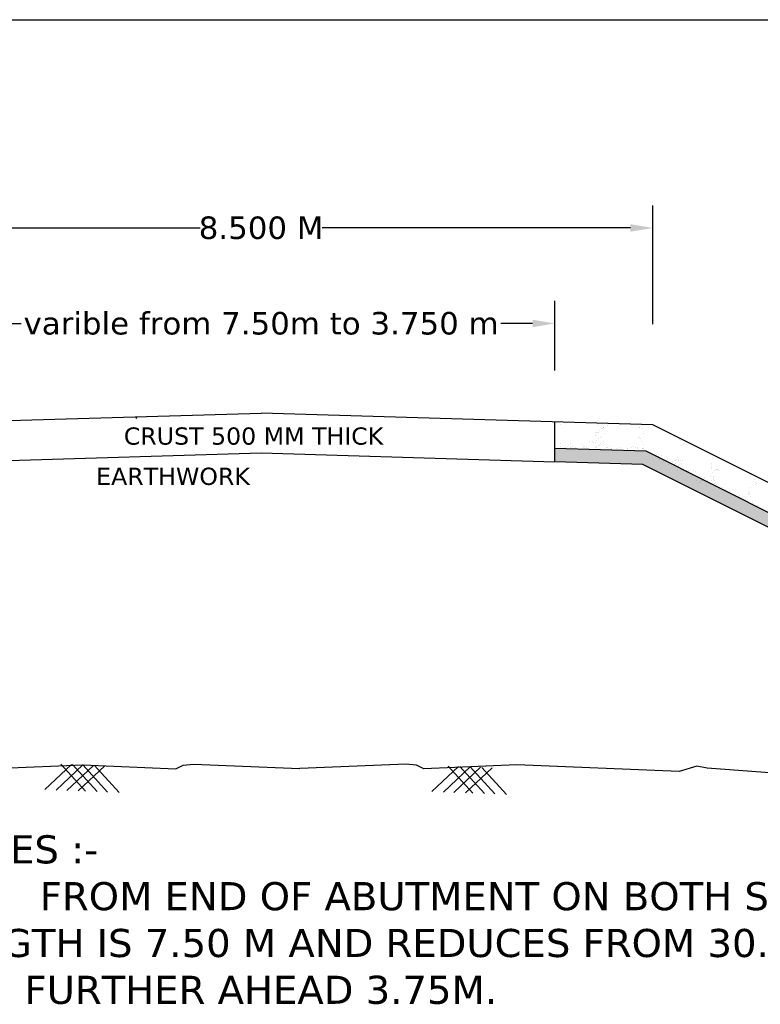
# Model space of a CAD drawing. Header units: inches. Extents: x -3872689060 to -3872635709, y -6658242670 to -6658206990.
# Tile 5 of 6: x -3872667288 to -3872651479, y -6658228023 to -6658206990. Entities that reach past the tile are written whole.
import ezdxf

# ---------------------------------------------------------------- set-up
doc = ezdxf.new("R2010")
doc.units = ezdxf.units.IN
doc.header["$MEASUREMENT"] = 0
doc.header["$PDMODE"] = 2
doc.layers.add('CHNGE', color=7, linetype='Continuous')
doc.layers.add('TEX', color=6, linetype='Continuous')
doc.styles.get("Standard").update_dxf_attribs({"font": 'verdana.ttf', "height": 480})
doc.dimstyles.new('ISO-25--------1', dxfattribs={"dimtxt": 240, "dimasz": 480, "dimexe": 480, "dimexo": 480, "dimgap": 0.02, "dimtad": 0, "dimtih": 1, "dimtoh": 1, "dimdec": 0, "dimlfac": 8, "dimdsep": 46, "dimtxsty": 'Standard', "dimcen": 192, "dimclrd": 1, "dimclre": 1, "dimclrt": 1, "dimadec": 0, "dimazin": 0, "dimtfac": 1, "dimtdec": 0, "dimtmove": 2, "dimatfit": 3, "dimfxl": 300, "dimarcsym": 0})

# ---------------------------------------------------------------- blocks, each defined once
blk = doc.blocks.new('*D66')
at = {"color": 0, "lineweight": -2, "ltscale": 20, "transparency": 16777216}
for p, q in [((-3872670500.81476, -6658213492.839427), (-3872670500.81476, -6658210958.733409)), ((-3872653769.81476, -6658213492.839427), (-3872653769.81476, -6658210958.733409)), ((-3872670020.81476, -6658211438.733409), (-3872663437.201785, -6658211438.733409)), ((-3872654249.81476, -6658211438.733409), (-3872660833.427735, -6658211438.733409))]:
    blk.add_line(p, q, dxfattribs=at)
at = {"color": 0, "ltscale": 20, "transparency": 16777216}
for points in [[(-3872670020.81476, -6658211358.733409), (-3872670020.81476, -6658211518.733409), (-3872670500.81476, -6658211438.733409)], [(-3872654249.81476, -6658211358.733409), (-3872654249.81476, -6658211518.733409), (-3872653769.81476, -6658211438.733409)]]:
    blk.add_solid(points, dxfattribs=at)
at = {"layer": 'Defpoints', "color": 0, "ltscale": 20, "transparency": 16777216}
for p in [(-3872653769.81476, -6658211438.733409), (-3872670500.81476, -6658213972.839427), (-3872653769.81476, -6658213972.839427)]:
    blk.add_point(p, dxfattribs=at)
at = {"color": 0, "ltscale": 20, "transparency": 16777216, "insert": (-3872662135.31476, -6658211438.733409), "char_height": 480, "attachment_point": 5}
blk.add_mtext('8.500 M', dxfattribs=at)
blk = doc.blocks.new('*D67')
at = {"color": 0, "lineweight": -2, "ltscale": 20, "transparency": 16777216}
for p, q in [((-3872668409.43976, -6658214484.516189), (-3872668409.43976, -6658212999.039607)), ((-3872655861.18976, -6658214484.516189), (-3872655861.18976, -6658212999.039607)), ((-3872667929.43976, -6658213479.039607), (-3872667255.281033, -6658213479.039607)), ((-3872656341.18976, -6658213479.039607), (-3872657015.348487, -6658213479.039607))]:
    blk.add_line(p, q, dxfattribs=at)
at = {"color": 0, "ltscale": 20, "transparency": 16777216}
for points in [[(-3872667929.43976, -6658213399.039607), (-3872667929.43976, -6658213559.039607), (-3872668409.43976, -6658213479.039607)], [(-3872656341.18976, -6658213399.039607), (-3872656341.18976, -6658213559.039607), (-3872655861.18976, -6658213479.039607)]]:
    blk.add_solid(points, dxfattribs=at)
at = {"layer": 'Defpoints', "color": 0, "ltscale": 20, "transparency": 16777216}
for p in [(-3872655861.18976, -6658213479.039607), (-3872668409.43976, -6658214964.516189), (-3872655861.18976, -6658214964.516189)]:
    blk.add_point(p, dxfattribs=at)
at = {"color": 0, "ltscale": 20, "transparency": 16777216, "insert": (-3872662135.31476, -6658213479.039607), "char_height": 480, "attachment_point": 5}
blk.add_mtext('varible from 7.50m to 3.750 m', dxfattribs=at)

msp = doc.modelspace()

# ---------------------------------------------------------------- hatches: boundary and pattern name
at = {"layer": 'CHNGE'}
h = msp.add_hatch(dxfattribs=at)
h.set_pattern_fill('AR-SAND', color=0, scale=167.31, style=0)
h.set_pattern_definition([(142.5, (-3877056588.9, -6688565586.32), (10.5394187, 322.3768848), [0, -254.3112, 0, -284.427, 0, -271.87875]), (172.5, (-3877056588.9, -6688565586.32), (-296.1013406, 472.173258), [0, -137.1942, 0, -229.2147, 0, -87.83775]), (212.5, (-3877056383.11, -6688565586.32), (-521.027075, 0.9468162), [0, -83.655, 0, -301.158, 0, -393.1785]), (222.5, (-3877056383.1, -6688565586.32), (-502.955042, 146.843899), [0, -41.8275, 0, -197.4258, 0, -225.8685])])
h.paths.add_polyline_path([(-3872653984.263553, -6658216490.314003), (-3872655861.18976, -6658216434.006215), (-3872655861.18976, -6658216149.451258), (-3872653912.780622, -6658216207.903526), (-3872641057.481023, -6658222670.65365), (-3872641567.253441, -6658222732.722669)])

# ---------------------------------------------------------------- linework, layer by layer
at = {"layer": 'CHNGE', "color": 0}
for p, q in [((-3872670500.81476, -6658215643.082583), (-3872662135.31476, -6658215392.117583)), ((-3872653769.81476, -6658215643.082583), (-3872662135.31476, -6658215392.117583)), ((-3872655861.18976, -6658216434.006227), (-3872655861.18976, -6658215580.341334)), ((-3872655742.218561, -6658215631.246257), (-3872655742.218561, -6658215631.246257)), ((-3872655705.722119, -6658215588.783669), (-3872655705.722119, -6658215588.783669)), ((-3872654957.24446, -6658215654.594195), (-3872654957.24446, -6658215654.594195)), ((-3872654864.746615, -6658215718.778531), (-3872654864.746615, -6658215718.778531)), ((-3872654856.365139, -6658215732.001616), (-3872654856.365139, -6658215732.001616)), ((-3872654831.743347, -6658215708.525363), (-3872654831.743347, -6658215708.525363)), ((-3872654829.46966, -6658215696.304633), (-3872654829.46966, -6658215696.304633)), ((-3872654816.324114, -6658215694.396235), (-3872654816.324114, -6658215694.396235)), ((-3872654743.247474, -6658215653.567821), (-3872654743.247474, -6658215653.567821)), ((-3872654737.516833, -6658215620.991179), (-3872654737.516833, -6658215620.991179)), ((-3872654733.06025, -6658215618.098964), (-3872654733.06025, -6658215618.098964)), ((-3872654061.976075, -6658215709.927808), (-3872654061.976075, -6658215709.927808)), ((-3872654047.929048, -6658215697.724858), (-3872654047.929048, -6658215697.724858)), ((-3872653993.965834, -6658215718.881524), (-3872653993.965834, -6658215718.881524)), ((-3872640202.595915, -6658222463.736169), (-3872653769.81476, -6658215643.082583)), ((-3872655003.205231, -6658215865.641231), (-3872655003.205231, -6658215865.641231)), ((-3872654991.743657, -6658215799.684571), (-3872654991.743657, -6658215799.684571)), ((-3872654987.785995, -6658215851.512107), (-3872654987.785995, -6658215851.512107)), ((-3872654971.816428, -6658215806.740439), (-3872654971.816428, -6658215806.740439)), ((-3872654962.51417, -6658215815.782636), (-3872654962.51417, -6658215815.782636)), ((-3872654932.308766, -6658215928.259204), (-3872654932.308766, -6658215928.259204)), ((-3872654928.273284, -6658215812.473004), (-3872654928.273284, -6658215812.473004)), ((-3872654904.522131, -6658215775.214831), (-3872654904.522131, -6658215775.214831)), ((-3872654897.031813, -6658215905.7853), (-3872654897.031813, -6658215905.7853)), ((-3872654861.634851, -6658215893.190061), (-3872654861.634851, -6658215893.190061)), ((-3872654814.646417, -6658215827.432269), (-3872654814.646417, -6658215827.432269)), ((-3872654071.095414, -6658215925.322612), (-3872654071.095414, -6658215925.322612)), ((-3872654061.891551, -6658215914.662084), (-3872654061.891551, -6658215914.662084)), ((-3872654027.552275, -6658215931.055179), (-3872654027.552275, -6658215931.055179)), ((-3872653978.627687, -6658215838.36481), (-3872653978.627687, -6658215838.36481)), ((-3872653194.674066, -6658215944.634807), (-3872653194.674066, -6658215944.634807)), ((-3872653194.589088, -6658215967.2651), (-3872653194.589088, -6658215967.2651)), ((-3872653125.9946, -6658215967.863711), (-3872653125.9946, -6658215967.863711)), ((-3872653912.780622, -6658216207.903533), (-3872655861.18976, -6658216149.451259)), ((-3872655746.134574, -6658216113.845752), (-3872655746.134574, -6658216113.845752)), ((-3872655744.793938, -6658216041.67842), (-3872655744.793938, -6658216041.67842)), ((-3872655644.446343, -6658216151.377812), (-3872655644.446343, -6658216151.377812)), ((-3872655631.968378, -6658216128.252517), (-3872655631.968378, -6658216128.252517)), ((-3872655597.606511, -6658216106.451015), (-3872655597.606511, -6658216106.451015)), ((-3872655582.187277, -6658216092.321891), (-3872655582.187277, -6658216092.321891)), ((-3872655576.436102, -6658216160.331529), (-3872655576.436102, -6658216160.331529)), ((-3872655525.819353, -6658216044.471498), (-3872655525.819353, -6658216044.471498)), ((-3872655520.89799, -6658216136.793059), (-3872655520.89799, -6658216136.793059)), ((-3872655485.621037, -6658216114.319161), (-3872655485.621037, -6658216114.319161)), ((-3872655417.971396, -6658216127.226146), (-3872655417.971396, -6658216127.226146)), ((-3872655330.709757, -6658216165.743838), (-3872655330.709757, -6658216165.743838)), ((-3872655299.876131, -6658216052.611794), (-3872655299.876131, -6658216052.611794)), ((-3872655260.384454, -6658216137.266469), (-3872655260.384454, -6658216137.266469)), ((-3872655247.445894, -6658216089.446567), (-3872655247.445894, -6658216089.446567)), ((-3872655225.1075, -6658216114.792571), (-3872655225.1075, -6658216114.792571)), ((-3872655198.996812, -6658216130.019219), (-3872655198.996812, -6658216130.019219)), ((-3872655116.956253, -6658216004.227813), (-3872655116.956253, -6658216004.227813)), ((-3872655059.305807, -6658216009.165242), (-3872655059.305807, -6658216009.165242)), ((-3872655048.946013, -6658216013.181523), (-3872655048.946013, -6658216013.181523)), ((-3872655005.402869, -6658216018.914088), (-3872655005.402869, -6658216018.914088)), ((-3872654999.870916, -6658216137.739875), (-3872654999.870916, -6658216137.739875)), ((-3872654995.968371, -6658216162.868514), (-3872654995.968371, -6658216162.868514)), ((-3872654973.053587, -6658216138.15952), (-3872654973.053587, -6658216138.15952)), ((-3872654967.78388, -6658215976.97108), (-3872654967.78388, -6658215976.97108)), ((-3872654964.593959, -6658216115.265977), (-3872654964.593959, -6658216115.265977)), ((-3872654923.189588, -6658216096.179044), (-3872654923.189588, -6658216096.179044)), ((-3872654907.770353, -6658216082.049922), (-3872654907.770353, -6658216082.049922)), ((-3872654891.776002, -6658216033.873353), (-3872654891.776002, -6658216033.873353)), ((-3872654866.904559, -6658216054.378501), (-3872654866.904559, -6658216054.378501)), ((-3872654824.506491, -6658216005.75265), (-3872654824.506491, -6658216005.75265)), ((-3872654823.765758, -6658216042.827073), (-3872654823.765758, -6658216042.827073)), ((-3872654759.056603, -6658216137.133151), (-3872654759.056603, -6658216137.133151)), ((-3872654739.35738, -6658216138.213284), (-3872654739.35738, -6658216138.213284)), ((-3872654704.080424, -6658216115.739387), (-3872654704.080424, -6658216115.739387)), ((-3872654671.712068, -6658216169.600995), (-3872654671.712068, -6658216169.600995)), ((-3872654656.292833, -6658216155.471873), (-3872654656.292833, -6658216155.471873)), ((-3872654540.082018, -6658216139.926227), (-3872654540.082018, -6658216139.926227)), ((-3872654478.843841, -6658216138.686694), (-3872654478.843841, -6658216138.686694)), ((-3872654321.551448, -6658216152.596545), (-3872654321.551448, -6658216152.596545)), ((-3872654314.138794, -6658216148.066529), (-3872654314.138794, -6658216148.066529)), ((-3872654218.330304, -6658216139.1601), (-3872654218.330304, -6658216139.1601)), ((-3872654183.053349, -6658216116.686202), (-3872654183.053349, -6658216116.686202)), ((-3872654148.224999, -6658216131.763698), (-3872654148.224999, -6658216131.763698)), ((-3872654104.681855, -6658216137.496263), (-3872654104.681855, -6658216137.496263)), ((-3872654100.141809, -6658216147.040158), (-3872654100.141809, -6658216147.040158)), ((-3872654017.251657, -6658216011.058879), (-3872654017.251657, -6658216011.058879)), ((-3872653997.295144, -6658216159.329026), (-3872653997.295144, -6658216159.329026)), ((-3872653991.054987, -6658216152.455522), (-3872653991.054987, -6658216152.455522)), ((-3872653982.046544, -6658216072.425807), (-3872653982.046544, -6658216072.425807)), ((-3872653981.87591, -6658216145.199899), (-3872653981.87591, -6658216145.199899)), ((-3872653177.619516, -6658215989.03892), (-3872653177.619516, -6658215989.03892)), ((-3872653163.36915, -6658216089.15809), (-3872653163.36915, -6658216089.15809)), ((-3872653120.012886, -6658216065.007773), (-3872653120.012886, -6658216065.007773)), ((-3872653087.73776, -6658216038.402209), (-3872653087.73776, -6658216038.402209)), ((-3872652938.118021, -6658216069.702159), (-3872652938.118021, -6658216069.702159)), ((-3872668409.43976, -6658216434.006227), (-3872662135.31476, -6658216245.782479)), ((-3872662135.31476, -6658216245.782479), (-3872655861.18976, -6658216434.006227)), ((-3872653987.316253, -6658216233.614251), (-3872653987.316253, -6658216233.614251)), ((-3872640957.806549, -6658222720.763049), (-3872653912.780622, -6658216207.903533)), ((-3872653646.525843, -6658216317.11267), (-3872653646.525843, -6658216317.11267)), ((-3872653578.915224, -6658216300.799699), (-3872653578.915224, -6658216300.799699)), ((-3872653469.35425, -6658216365.33604), (-3872653469.35425, -6658216365.33604)), ((-3872653277.732624, -6658216376.940784), (-3872653277.732624, -6658216376.940784)), ((-3872653244.103121, -6658216345.880115), (-3872653244.103121, -6658216345.880115)), ((-3872653221.141031, -6658216384.947583), (-3872653221.141031, -6658216384.947583)), ((-3872652505.289563, -6658216364.28264), (-3872652505.289563, -6658216364.28264)), ((-3872653984.263553, -6658216490.31401), (-3872655861.18976, -6658216434.006227)), ((-3872641752.399316, -6658222639.644219), (-3872653984.263553, -6658216490.31401)), ((-3872653639.098414, -6658216392.88705), (-3872653639.098414, -6658216392.88705)), ((-3872653566.619285, -6658216444.499131), (-3872653566.619285, -6658216444.499131)), ((-3872653553.036894, -6658216428.596192), (-3872653553.036894, -6658216428.596192)), ((-3872653536.362026, -6658216408.21952), (-3872653536.362026, -6658216408.21952)), ((-3872653524.495428, -6658216393.887177), (-3872653524.495428, -6658216393.887177)), ((-3872653455.90094, -6658216394.485789), (-3872653455.90094, -6658216394.485789)), ((-3872653429.42572, -6658216501.986924), (-3872653429.42572, -6658216501.986924)), ((-3872653411.983739, -6658216394.869048), (-3872653411.983739, -6658216394.869048)), ((-3872653352.22492, -6658216434.330493), (-3872653352.22492, -6658216434.330493)), ((-3872653308.068355, -6658216486.726405), (-3872653308.068355, -6658216486.726405)), ((-3872653297.380752, -6658216395.869174), (-3872653297.380752, -6658216395.869174)), ((-3872653294.485962, -6658216470.823462), (-3872653294.485962, -6658216470.823462)), ((-3872653229.689624, -6658216506.509299), (-3872653229.689624, -6658216506.509299)), ((-3872653228.786264, -6658216396.467792), (-3872653228.786264, -6658216396.467792)), ((-3872653203.071445, -6658216497.313752), (-3872653203.071445, -6658216497.313752)), ((-3872653184.869061, -6658216396.851047), (-3872653184.869061, -6658216396.851047)), ((-3872653170.796318, -6658216470.708188), (-3872653170.796318, -6658216470.708188)), ((-3872653134.54215, -6658216410.416455), (-3872653134.54215, -6658216410.416455)), ((-3872653120.12865, -6658216571.045642), (-3872653120.12865, -6658216571.045642)), ((-3872653060.632504, -6658216561.815038), (-3872653060.632504, -6658216561.815038)), ((-3872652523.594571, -6658216472.434497), (-3872652523.594571, -6658216472.434497)), ((-3872652518.424201, -6658216578.904304), (-3872652518.424201, -6658216578.904304)), ((-3872652514.543718, -6658216553.83007), (-3872652514.543718, -6658216553.83007)), ((-3872652509.643715, -6658216520.962121), (-3872652509.643715, -6658216520.962121)), ((-3872652441.385969, -6658216595.841477), (-3872652441.385969, -6658216595.841477)), ((-3872652397.584965, -6658216600.488616), (-3872652397.584965, -6658216600.488616)), ((-3872652382.202572, -6658216597.767283), (-3872652382.202572, -6658216597.767283)), ((-3872653236.264894, -6658216611.153087), (-3872653236.264894, -6658216611.153087)), ((-3872653121.661906, -6658216612.153209), (-3872653121.661906, -6658216612.153209)), ((-3872653113.626328, -6658216604.015552), (-3872653113.626328, -6658216604.015552)), ((-3872653053.067416, -6658216612.751826), (-3872653053.067416, -6658216612.751826)), ((-3872653009.150215, -6658216613.135083), (-3872653009.150215, -6658216613.135083)), ((-3872653002.99932, -6658216640.040088), (-3872653002.99932, -6658216640.040088)), ((-3872652985.971324, -6658216682.18801), (-3872652985.971324, -6658216682.18801)), ((-3872652953.696198, -6658216655.582446), (-3872652953.696198, -6658216655.582446)), ((-3872652942.002716, -6658216748.021646), (-3872652942.002716, -6658216748.021646)), ((-3872652928.420325, -6658216732.118707), (-3872652928.420325, -6658216732.118707)), ((-3872652894.547228, -6658216614.135205), (-3872652894.547228, -6658216614.135205)), ((-3872652880.464022, -6658216712.2189), (-3872652880.464022, -6658216712.2189)), ((-3872652855.075396, -6658216646.242827), (-3872652855.075396, -6658216646.242827)), ((-3872652843.532378, -6658216746.689296), (-3872652843.532378, -6658216746.689296)), ((-3872652770.903049, -6658216776.755242), (-3872652770.903049, -6658216776.755242)), ((-3872652683.451786, -6658216790.248919), (-3872652683.451786, -6658216790.248919)), ((-3872652669.86939, -6658216774.345977), (-3872652669.86939, -6658216774.345977)), ((-3872652545.651918, -6658216757.299312), (-3872652545.651918, -6658216757.299312)), ((-3872652498.842834, -6658216666.13981), (-3872652498.842834, -6658216666.13981)), ((-3872652480.273962, -6658216775.928292), (-3872652480.273962, -6658216775.928292)), ((-3872652479.688026, -6658216753.856256), (-3872652479.688026, -6658216753.856256)), ((-3872652460.684572, -6658216628.128711), (-3872652460.684572, -6658216628.128711)), ((-3872652421.564006, -6658216602.510407), (-3872652421.564006, -6658216602.510407)), ((-3872652360.859411, -6658216620.507945), (-3872652360.859411, -6658216620.507945)), ((-3872651678.330194, -6658216714.822207), (-3872651678.330194, -6658216714.822207)), ((-3872652833.43137, -6658216829.419122), (-3872652833.43137, -6658216829.419122)), ((-3872652768.871202, -6658216867.062264), (-3872652768.871202, -6658216867.062264)), ((-3872652747.560686, -6658216865.310802), (-3872652747.560686, -6658216865.310802)), ((-3872652736.596072, -6658216840.4567), (-3872652736.596072, -6658216840.4567)), ((-3872652718.828382, -6658216830.419248), (-3872652718.828382, -6658216830.419248)), ((-3872652653.773718, -6658216845.74969), (-3872652653.773718, -6658216845.74969)), ((-3872652650.233895, -6658216831.017861), (-3872652650.233895, -6658216831.017861)), ((-3872652626.432258, -6658216931.563556), (-3872652626.432258, -6658216931.563556)), ((-3872652606.316691, -6658216831.401118), (-3872652606.316691, -6658216831.401118)), ((-3872652531.23842, -6658216917.928496), (-3872652531.23842, -6658216917.928496)), ((-3872652510.241799, -6658216835.783528), (-3872652510.241799, -6658216835.783528)), ((-3872652489.009756, -6658216907.538072), (-3872652489.009756, -6658216907.538072)), ((-3872652477.667338, -6658216820.002383), (-3872652477.667338, -6658216820.002383)), ((-3872652455.238985, -6658216839.793868), (-3872652455.238985, -6658216839.793868)), ((-3872652451.393523, -6658216890.904922), (-3872652451.393523, -6658216890.904922)), ((-3872652439.210496, -6658216880.683421), (-3872652439.210496, -6658216880.683421)), ((-3872652410.01275, -6658216910.080504), (-3872652410.01275, -6658216910.080504)), ((-3872652278.783424, -6658216984.995769), (-3872652278.783424, -6658216984.995769)), ((-3872652216.422183, -6658217020.682025), (-3872652216.422183, -6658217020.682025)), ((-3872651677.764129, -6658216992.867457), (-3872651677.764129, -6658216992.867457)), ((-3872651630.660791, -6658216858.669932), (-3872651630.660791, -6658216858.669932)), ((-3872651603.472312, -6658216819.135341), (-3872651603.472312, -6658216819.135341)), ((-3872651578.437334, -6658216883.000918), (-3872651578.437334, -6658216883.000918)), ((-3872651576.245026, -6658216916.552775), (-3872651576.245026, -6658216916.552775)), ((-3872651559.704988, -6658216892.475596), (-3872651559.704988, -6658216892.475596)), ((-3872652146.571436, -6658217057.065352), (-3872652146.571436, -6658217057.065352)), ((-3872652109.845881, -6658217077.084682), (-3872652109.845881, -6658217077.084682)), ((-3872651937.235782, -6658217171.175527), (-3872651937.235782, -6658217171.175527)), ((-3872651931.556033, -6658217158.985999), (-3872651931.556033, -6658217158.985999)), ((-3872651882.558932, -6658217188.877185), (-3872651882.558932, -6658217188.877185)), ((-3872651738.903707, -6658217115.578755), (-3872651738.903707, -6658217115.578755)), ((-3872651722.84693, -6658217073.955325), (-3872651722.84693, -6658217073.955325)), ((-3872651721.194906, -6658217129.066913), (-3872651721.194906, -6658217129.066913)), ((-3872651713.551584, -6658217126.722142), (-3872651713.551584, -6658217126.722142)), ((-3872651703.024963, -6658217080.624261), (-3872651703.024963, -6658217080.624261)), ((-3872651697.523095, -6658217167.61169), (-3872651697.523095, -6658217167.61169)), ((-3872651805.023796, -6658217243.245107), (-3872651805.023796, -6658217243.245107)), ((-3872651759.219901, -6658217249.991427), (-3872651759.219901, -6658217249.991427)), ((-3872651655.696367, -6658217274.313939), (-3872651655.696367, -6658217274.313939)), ((-3872651636.818542, -6658217317.309323), (-3872651636.818542, -6658217317.309323)), ((-3872651538.70805, -6658217372.274756), (-3872651538.70805, -6658217372.274756)), ((-3872651512.166773, -6658217369.738435), (-3872651512.166773, -6658217369.738435)), ((-3872666754.510854, -6658223437.175274), (-3872666185.810377, -6658222900.995174)), ((-3872666506.707247, -6658223446.59181), (-3872665938.00677, -6658222910.411716)), ((-3872665881.609663, -6658223470.345516), (-3872666407.97917, -6658222892.552763)), ((-3872665633.806053, -6658223479.762053), (-3872666160.175565, -6658222901.969299)), ((-3872665411.637259, -6658223488.20447), (-3872665938.00677, -6658222910.411716)), ((-3872666284.538454, -6658223455.034224), (-3872665715.837973, -6658222918.854128)), ((-3872666036.734847, -6658223464.450756), (-3872665468.034369, -6658222928.270666)), ((-3872665163.833655, -6658223497.621008), (-3872665690.203162, -6658222919.828249)), ((-3872658487.57572, -6658223478.995592), (-3872657918.875245, -6658222942.815496)), ((-3872658239.772112, -6658223488.412134), (-3872657671.071635, -6658222952.232038)), ((-3872657614.674526, -6658223512.165838), (-3872658141.044038, -6658222934.373085)), ((-3872658017.60332, -6658223496.854546), (-3872657448.902842, -6658222960.674452)), ((-3872657366.870921, -6658223521.582376), (-3872657893.240433, -6658222943.789623)), ((-3872657769.799715, -6658223506.271078), (-3872657201.099237, -6658222970.090984)), ((-3872657144.702128, -6658223530.024794), (-3872657671.071635, -6658222952.232038)), ((-3872656896.898518, -6658223539.44133), (-3872657423.268031, -6658222961.648573))]:
    msp.add_line(p, q, dxfattribs=at)
for points in [[(-3872682749.599053, -6658223256.084881), (-3872682749.599053, -6658223256.084881), (-3872682284.329863, -6658223312.735258), (-3872678784.310729, -6658222955.423338), (-3872677999.197817, -6658223022.99865), (-3872675733.394845, -6658223171.913773), (-3872673463.032787, -6658222966.144676), (-3872672579.267717, -6658223171.913773), (-3872670000.24222, -6658222981.090372), (-3872669780.870056, -6658222934.447655), (-3872669404.883385, -6658223047.065214), (-3872665938.00677, -6658222910.411716), (-3872663952.44148, -6658222994.052362), (-3872663799.836246, -6658222917.870329), (-3872663579.753051, -6658222894.210855), (-3872661308.147881, -6658222984.750971)], [(-3872641798.622293, -6658223163.00642), (-3872643831.985031, -6658222955.423338), (-3872644617.097942, -6658223022.99865), (-3872646882.900917, -6658223171.913773), (-3872649153.262972, -6658222966.144676), (-3872650037.028043, -6658223171.913773), (-3872652616.053535, -6658222981.090372), (-3872652835.425702, -6658222934.447655), (-3872653211.412375, -6658223047.065214), (-3872656678.28899, -6658222910.411716), (-3872658663.85428, -6658222994.052362), (-3872658816.459513, -6658222917.870329), (-3872659036.542708, -6658222894.210855), (-3872661308.147881, -6658222984.750971)]]:
    msp.add_lwpolyline(points, dxfattribs=at)
at = {"layer": 'TEX', "color": 0, "ltscale": 20}
for p, q in [((-3872689059.999999, -6658206989.999998), (-3872635708.574996, -6658206989.999999)), ((-3872664790.772016, -6658215471.781301), (-3872664810.575194, -6658215508.342015))]:
    msp.add_line(p, q, dxfattribs=at)

# ---------------------------------------------------------------- texts
at = {"layer": 'CHNGE', "color": 0, "attachment_point": 1}
for s, insert, char_height, width in [('CRUST 500 MM THICK', (-3872665065.660688, -6658215699.999999), 368, 34586.08673989), ('EARTHWORK ', (-3872665655.660688, -6658216559.999999), 368, 34586.08673989), ('NOTES :-\\P^IFROM END OF ABUTMENT ON BOTH SIDES CRUST WIDTH IN 30.00 M LENGTH IS 7.50 M AND REDUCES FROM 30.00 M LENGTH IS 7.50 TO 3.75 M. AND FURTHER AHEAD 3.75M.', (-3872669259.884533, -6658224412.532956), 600, 32479.88453353)]:
    msp.add_mtext(s, dxfattribs=dict(at, insert=insert, char_height=char_height, width=width))

# ---------------------------------------------------------------- dimensions: what is measured, and where the dimension line sits
at = {"color": 0, "ltscale": 20}
for base, p1, p2, text, picture, middle in [((-3872653769.81476, -6658211438.733409), (-3872670500.81476, -6658213972.839427), (-3872653769.81476, -6658213972.839427), '8.500 M', '*D66', (-3872662135.31476, -6658211438.733409)), ((-3872655861.18976, -6658213479.039607), (-3872668409.43976, -6658214964.516189), (-3872655861.18976, -6658214964.516189), 'varible from 7.50m to 3.750 m', '*D67', (-3872662135.31476, -6658213479.039607))]:
    dim = msp.add_linear_dim(base=base, p1=p1, p2=p2, text=text, dimstyle='ISO-25--------1', override={"dimclrd": 0, "dimclre": 0, "dimclrt": 0}, dxfattribs=at)
    dim.commit()
    dim.dimension.update_dxf_attribs({"geometry": picture, "text_midpoint": middle})

doc.saveas('drawing.dxf')
